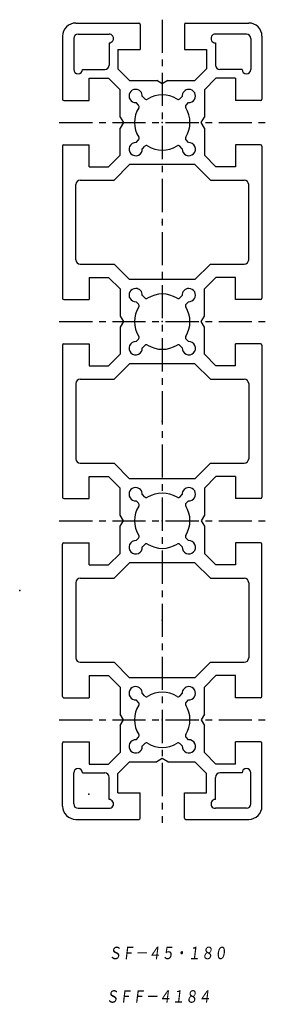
# Model space of a CAD drawing. Extents: x -15 to 40, y -79 to 144.
import ezdxf

# ---------------------------------------------------------------- set-up
doc = ezdxf.new("R2010")
doc.units = 0
doc.linetypes.add('CENTER', pattern=[12, 7.5, -1.5, 1.5, -1.5])
doc.layers.get('0').update_dxf_attribs({"linetype": 'CONTINUOUS'})
doc.styles.get("Standard").update_dxf_attribs({"font": 'txt', "bigfont": 'BIGFONT'})

msp = doc.modelspace()

# ---------------------------------------------------------------- linework, layer by layer
at = {"color": 7, "linetype": 'CONTINUOUS'}
for p, q in [((-2.56, 143.07), (11.64, 143.07)), ((11.94, 142.77), (11.94, 137.07)), ((21.94, 142.77), (21.94, 137.07)), ((22.24, 143.07), (36.44, 143.07)), ((-2.06, 140.57), (4.94, 140.57)), ((35.94, 140.57), (28.93, 140.57)), ((-5.56, 140.07), (-5.56, 125.87)), ((-3.06, 139.57), (-3.06, 132.57)), ((4.94, 138.57), (4.94, 133.57)), ((28.94, 138.57), (28.94, 133.57)), ((36.94, 139.57), (36.94, 132.57)), ((39.44, 140.07), (39.44, 125.87)), ((6.94, 137.07), (11.94, 137.07)), ((6.94, 137.07), (6.94, 132.69)), ((21.94, 137.07), (26.94, 137.07)), ((26.94, 137.07), (26.94, 132.69)), ((-1.06, 132.57), (3.94, 132.57)), ((6.94, 132.69), (9.56, 130.07)), ((24.32, 130.07), (26.94, 132.69)), ((34.94, 132.57), (29.94, 132.57)), ((0.44, 125.57), (0.44, 130.57)), ((0.44, 130.57), (4.82, 130.57)), ((7.44, 127.95), (4.82, 130.57)), ((9.56, 130.07), (15.69, 130.07)), ((16.94, 129.35), (15.69, 130.07)), ((18.19, 130.07), (16.94, 129.35)), ((18.19, 130.07), (24.32, 130.07)), ((29.06, 130.57), (26.44, 127.95)), ((33.44, 130.57), (29.06, 130.57)), ((33.44, 130.57), (33.44, 125.57)), ((7.44, 121.82), (7.44, 127.95)), ((26.44, 127.95), (26.44, 121.82)), ((-5.26, 125.57), (0.44, 125.57)), ((11.58, 124.52), (11.02, 125.07)), ((12.99, 125.93), (12.44, 126.49)), ((20.88, 125.93), (21.44, 126.49)), ((22.3, 124.52), (22.85, 125.07)), ((39.14, 125.57), (33.44, 125.57)), ((7.44, 121.82), (8.16, 120.57)), ((8.16, 120.57), (7.44, 119.32)), ((25.72, 120.57), (26.44, 121.82)), ((26.44, 119.32), (25.72, 120.57)), ((7.44, 113.19), (7.44, 119.32)), ((26.44, 119.32), (26.44, 113.19)), ((11.02, 116.07), (11.58, 116.63)), ((22.85, 116.07), (22.3, 116.63)), ((-5.56, 115.27), (-5.56, 80.87)), ((-5.26, 115.57), (0.44, 115.57)), ((0.44, 110.57), (0.44, 115.57)), ((12.44, 114.66), (12.99, 115.21)), ((21.44, 114.66), (20.88, 115.21)), ((33.44, 115.57), (33.44, 110.57)), ((39.14, 115.57), (33.44, 115.57)), ((39.44, 115.27), (39.44, 80.87)), ((4.82, 110.57), (7.44, 113.19)), ((26.44, 113.19), (29.06, 110.57)), ((0.44, 110.57), (4.82, 110.57)), ((9.56, 111.07), (6.06, 107.57)), ((24.32, 111.07), (9.56, 111.07)), ((27.82, 107.57), (24.32, 111.07)), ((33.44, 110.57), (29.06, 110.57)), ((-1.56, 107.57), (6.06, 107.57)), ((27.82, 107.57), (35.44, 107.57)), ((-2.56, 89.57), (-2.56, 106.57)), ((36.44, 89.57), (36.44, 106.57)), ((-1.56, 88.57), (6.06, 88.57)), ((9.56, 85.07), (6.06, 88.57)), ((27.82, 88.57), (24.32, 85.07)), ((27.82, 88.57), (35.44, 88.57)), ((0.44, 85.57), (4.82, 85.57)), ((0.44, 85.57), (0.44, 80.57)), ((4.82, 85.57), (7.44, 82.95)), ((24.32, 85.07), (9.56, 85.07)), ((26.44, 82.95), (29.06, 85.57)), ((33.44, 85.57), (29.06, 85.57)), ((33.44, 80.57), (33.44, 85.57)), ((7.44, 82.95), (7.44, 76.82)), ((26.44, 76.82), (26.44, 82.95)), ((-5.26, 80.57), (0.44, 80.57)), ((12.99, 80.93), (12.44, 81.49)), ((20.88, 80.93), (21.44, 81.49)), ((39.14, 80.57), (33.44, 80.57)), ((11.58, 79.52), (11.02, 80.07)), ((22.3, 79.52), (22.85, 80.07)), ((7.44, 76.82), (8.16, 75.57)), ((25.72, 75.57), (26.44, 76.82)), ((8.16, 75.57), (7.44, 74.32)), ((7.44, 74.32), (7.44, 68.19)), ((26.44, 74.32), (25.72, 75.57)), ((26.44, 68.19), (26.44, 74.32)), ((11.02, 71.07), (11.58, 71.63)), ((22.85, 71.07), (22.3, 71.63)), ((-5.56, 70.27), (-5.56, 35.87)), ((-5.26, 70.57), (0.44, 70.57)), ((0.44, 70.57), (0.44, 65.57)), ((12.44, 69.66), (12.99, 70.21)), ((21.44, 69.66), (20.88, 70.21)), ((39.14, 70.57), (33.44, 70.57)), ((33.44, 65.57), (33.44, 70.57)), ((39.44, 70.27), (39.44, 35.87)), ((7.44, 68.19), (4.82, 65.57)), ((29.06, 65.57), (26.44, 68.19)), ((0.44, 65.57), (4.82, 65.57)), ((9.56, 66.07), (6.06, 62.57)), ((24.32, 66.07), (9.56, 66.07)), ((27.82, 62.57), (24.32, 66.07)), ((33.44, 65.57), (29.06, 65.57)), ((-1.56, 62.57), (6.06, 62.57)), ((27.82, 62.57), (35.44, 62.57)), ((-2.56, 61.57), (-2.56, 44.57)), ((36.44, 61.57), (36.44, 44.57)), ((-1.56, 43.57), (6.06, 43.57)), ((9.56, 40.07), (6.06, 43.57)), ((27.82, 43.57), (24.32, 40.07)), ((27.82, 43.57), (35.44, 43.57)), ((0.44, 35.57), (0.44, 40.57)), ((0.44, 40.57), (4.82, 40.57)), ((7.44, 37.95), (4.82, 40.57)), ((24.32, 40.07), (9.56, 40.07)), ((29.06, 40.57), (26.44, 37.95)), ((33.44, 40.57), (29.06, 40.57)), ((33.44, 40.57), (33.44, 35.57)), ((7.44, 31.82), (7.44, 37.95)), ((26.44, 37.95), (26.44, 31.82)), ((12.99, 35.93), (12.44, 36.49)), ((20.88, 35.93), (21.44, 36.49)), ((-5.26, 35.57), (0.44, 35.57)), ((11.58, 34.52), (11.02, 35.07)), ((22.3, 34.52), (22.85, 35.07)), ((39.14, 35.57), (33.44, 35.57)), ((8.16, 30.57), (7.44, 31.82)), ((26.44, 31.82), (25.72, 30.57)), ((7.44, 29.32), (8.16, 30.57)), ((7.44, 23.19), (7.44, 29.32)), ((25.72, 30.57), (26.44, 29.32)), ((26.44, 29.32), (26.44, 23.19)), ((-5.56, -9.13), (-5.56, 25.27)), ((-5.26, 25.57), (0.44, 25.57)), ((0.44, 20.57), (0.44, 25.57)), ((11.02, 26.07), (11.58, 26.63)), ((12.44, 24.66), (12.99, 25.21)), ((21.44, 24.66), (20.88, 25.21)), ((22.85, 26.07), (22.3, 26.63)), ((33.44, 25.57), (33.44, 20.57)), ((39.14, 25.57), (33.44, 25.57)), ((39.44, -9.13), (39.44, 25.27)), ((4.82, 20.57), (7.44, 23.19)), ((26.44, 23.19), (29.06, 20.57)), ((0.44, 20.57), (4.82, 20.57)), ((9.56, 21.07), (6.06, 17.57)), ((24.32, 21.07), (9.56, 21.07)), ((27.82, 17.57), (24.32, 21.07)), ((33.44, 20.57), (29.06, 20.57)), ((-2.56, 16.57), (-2.56, -0.43)), ((-1.56, 17.57), (6.06, 17.57)), ((27.82, 17.57), (35.44, 17.57)), ((36.44, 16.57), (36.44, -0.43)), ((-1.56, -1.43), (6.06, -1.43)), ((9.56, -4.93), (6.06, -1.43)), ((27.82, -1.43), (24.32, -4.93)), ((27.82, -1.43), (35.44, -1.43)), ((0.44, -4.43), (4.82, -4.43)), ((0.44, -4.43), (0.44, -9.43)), ((4.82, -4.43), (7.44, -7.05)), ((26.44, -7.05), (29.06, -4.43)), ((33.44, -4.43), (29.06, -4.43)), ((33.44, -9.43), (33.44, -4.43)), ((24.32, -4.93), (9.56, -4.93)), ((7.44, -7.05), (7.44, -13.18)), ((12.99, -9.07), (12.44, -8.51)), ((20.88, -9.07), (21.44, -8.51)), ((26.44, -13.18), (26.44, -7.05)), ((-5.26, -9.43), (0.44, -9.43)), ((11.58, -10.48), (11.02, -9.93)), ((22.3, -10.48), (22.85, -9.93)), ((39.14, -9.43), (33.44, -9.43)), ((8.16, -14.43), (7.44, -13.18)), ((26.44, -13.18), (25.72, -14.43)), ((7.44, -15.68), (8.16, -14.43)), ((25.72, -14.43), (26.44, -15.68)), ((7.44, -15.68), (7.44, -21.81)), ((26.44, -21.81), (26.44, -15.68)), ((-5.56, -33.93), (-5.56, -19.73)), ((-5.26, -19.43), (0.44, -19.43)), ((0.44, -19.43), (0.44, -24.43)), ((11.02, -18.93), (11.58, -18.37)), ((12.44, -20.34), (12.99, -19.79)), ((21.44, -20.34), (20.88, -19.79)), ((22.85, -18.93), (22.3, -18.37)), ((39.14, -19.43), (33.44, -19.43)), ((33.44, -24.43), (33.44, -19.43)), ((39.44, -33.93), (39.44, -19.73)), ((7.44, -21.81), (4.82, -24.43)), ((29.06, -24.43), (26.44, -21.81)), ((0.44, -24.43), (4.82, -24.43)), ((6.94, -26.55), (9.56, -23.93)), ((9.56, -23.93), (15.69, -23.93)), ((16.94, -23.21), (15.69, -23.93)), ((18.19, -23.93), (16.94, -23.21)), ((18.19, -23.93), (24.32, -23.93)), ((24.32, -23.93), (26.94, -26.55)), ((33.44, -24.43), (29.06, -24.43)), ((-3.06, -33.43), (-3.06, -26.43)), ((-1.06, -26.43), (3.94, -26.43)), ((6.94, -30.93), (6.94, -26.55)), ((26.94, -30.93), (26.94, -26.55)), ((34.94, -26.43), (29.94, -26.43)), ((36.94, -33.43), (36.94, -26.43)), ((4.94, -32.43), (4.94, -27.43)), ((28.94, -32.43), (28.94, -27.43)), ((6.94, -30.93), (11.94, -30.93)), ((11.94, -36.63), (11.94, -30.93)), ((21.94, -36.63), (21.94, -30.93)), ((21.94, -30.93), (26.94, -30.93)), ((-2.06, -34.43), (4.94, -34.43)), ((35.94, -34.43), (28.93, -34.43)), ((-2.56, -36.93), (11.64, -36.93)), ((22.24, -36.93), (36.44, -36.93))]:
    msp.add_line(p, q, dxfattribs=at)
at = {"color": 7, "linetype": 'CENTER'}
for p, q in [((16.94, 143.82), (16.94, -37.68)), ((-6.31, 120.57), (40.19, 120.57)), ((-6.31, 75.57), (40.19, 75.57)), ((-6.31, 30.57), (40.19, 30.57)), ((-6.31, -14.43), (40.19, -14.43))]:
    msp.add_line(p, q, dxfattribs=at)
at = {"color": 7, "linetype": 'CONTINUOUS'}
for centre, radius, start, end in [((-2.56, 140.07), 3, 90, 180), ((11.64, 142.77), 0.3, 360, 90), ((22.24, 142.77), 0.3, 90, 180), ((36.44, 140.07), 3, 0.0001, 90), ((-2.06, 139.57), 1, 90, 180), ((4.94, 139.57), 1, 270, 90.2238), ((28.94, 139.57), 1, 89.7762, 270), ((35.94, 139.57), 1, 360, 90), ((3.94, 133.57), 1, 270, 360), ((29.94, 133.57), 1, 180, 270), ((-2.06, 132.57), 1, 180, 0), ((35.94, 132.57), 1, 180, 0), ((10.94, 126.57), 1.5, 90, 273.1899), ((10.94, 126.57), 1.5, 356.8105, 90), ((22.94, 126.57), 1.5, 90, 183.1897), ((22.94, 126.57), 1.5, 266.8102, 90), ((-5.26, 125.87), 0.3, 180, 270), ((13.34, 126.29), 0.5, 225, 302.1603), ((16.94, 120.57), 6.25, 57.8396, 122.1604), ((20.53, 126.29), 0.5, 237.8396, 315), ((39.14, 125.87), 0.3, 270, 360), ((16.94, 120.57), 6.25, 147.8396, 212.1604), ((11.22, 124.16), 0.5, 327.8394, 45.0001), ((22.65, 124.16), 0.5, 135, 212.1602), ((16.94, 120.57), 6.25, 327.8396, 32.1604), ((10.94, 114.57), 1.5, 86.8104, 3.1898), ((11.22, 116.98), 0.5, 314.9999, 32.1605), ((22.94, 114.57), 1.5, 176.8102, 93.1895), ((22.65, 116.98), 0.5, 147.8398, 225), ((-5.26, 115.27), 0.3, 90, 180), ((13.34, 114.86), 0.5, 57.8395, 135), ((16.94, 120.57), 6.25, 237.8396, 302.1604), ((20.53, 114.86), 0.5, 45, 122.1604), ((39.14, 115.27), 0.3, 360, 90), ((-1.56, 106.57), 1, 90, 180), ((35.44, 106.57), 1, 360, 90), ((-1.56, 89.57), 1, 180, 270), ((35.44, 89.57), 1, 270, 360), ((10.94, 81.57), 1.5, 90, 273.1899), ((10.94, 81.57), 1.5, 356.8105, 90), ((22.94, 81.57), 1.5, 90, 183.1897), ((22.94, 81.57), 1.5, 266.8102, 90), ((-5.26, 80.87), 0.3, 180, 270), ((13.34, 81.29), 0.5, 225, 302.1603), ((16.94, 75.57), 6.25, 57.8396, 122.1604), ((20.53, 81.29), 0.5, 237.8396, 315), ((39.14, 80.87), 0.3, 270, 360), ((16.94, 75.57), 6.25, 147.8396, 212.1604), ((11.22, 79.16), 0.5, 327.8394, 45.0001), ((22.65, 79.16), 0.5, 135, 212.1602), ((16.94, 75.57), 6.25, 327.8396, 32.1604), ((11.22, 71.98), 0.5, 314.9999, 32.1605), ((22.65, 71.98), 0.5, 147.8398, 225), ((-5.26, 70.27), 0.3, 90, 180), ((10.94, 69.57), 1.5, 86.8104, 3.1898), ((13.34, 69.86), 0.5, 57.8395, 135), ((16.94, 75.57), 6.25, 237.8396, 302.1604), ((20.53, 69.86), 0.5, 45, 122.1604), ((22.94, 69.57), 1.5, 176.8102, 93.1895), ((39.14, 70.27), 0.3, 360, 90), ((-1.56, 61.57), 1, 90, 180), ((35.44, 61.57), 1, 360, 90), ((-1.56, 44.57), 1, 180, 270), ((35.44, 44.57), 1, 270, 360), ((10.94, 36.57), 1.5, 90, 273.1899), ((10.94, 36.57), 1.5, 356.8105, 90), ((22.94, 36.57), 1.5, 90, 183.1897), ((22.94, 36.57), 1.5, 266.8102, 90), ((-5.26, 35.87), 0.3, 180, 270), ((13.34, 36.29), 0.5, 225, 302.1603), ((16.94, 30.57), 6.25, 57.8396, 122.1604), ((20.53, 36.29), 0.5, 237.8396, 315), ((39.14, 35.87), 0.3, 270, 360), ((16.94, 30.57), 6.25, 147.8396, 212.1604), ((11.22, 34.16), 0.5, 327.8394, 45.0001), ((22.65, 34.16), 0.5, 135, 212.1602), ((16.94, 30.57), 6.25, 327.8396, 32.1604), ((11.22, 26.98), 0.5, 314.9999, 32.1605), ((22.65, 26.98), 0.5, 147.8398, 225), ((-5.26, 25.27), 0.3, 90, 180), ((10.94, 24.57), 1.5, 86.8104, 3.1898), ((13.34, 24.86), 0.5, 57.8395, 135), ((16.94, 30.57), 6.25, 237.8396, 302.1604), ((20.53, 24.86), 0.5, 45, 122.1604), ((22.94, 24.57), 1.5, 176.8102, 93.1895), ((39.14, 25.27), 0.3, 360, 90), ((-1.56, 16.57), 1, 90, 180), ((35.44, 16.57), 1, 360, 90), ((-1.56, -0.43), 1, 180, 270), ((35.44, -0.43), 1, 270, 360), ((10.94, -8.43), 1.5, 90, 273.1899), ((10.94, -8.43), 1.5, 356.8105, 90), ((16.94, -14.43), 6.25, 57.8396, 122.1604), ((22.94, -8.43), 1.5, 90, 183.1897), ((22.94, -8.43), 1.5, 266.8102, 90), ((-5.26, -9.13), 0.3, 180, 270), ((16.94, -14.43), 6.25, 147.8396, 212.1604), ((11.22, -10.84), 0.5, 327.8394, 45.0001), ((13.34, -8.71), 0.5, 225, 302.1603), ((20.53, -8.71), 0.5, 237.8396, 315), ((22.65, -10.84), 0.5, 135, 212.1602), ((16.94, -14.43), 6.25, 327.8396, 32.1604), ((39.14, -9.13), 0.3, 270, 360), ((11.22, -18.02), 0.5, 314.9999, 32.1605), ((22.65, -18.02), 0.5, 147.8398, 225), ((-5.26, -19.73), 0.3, 90, 180), ((10.94, -20.43), 1.5, 86.8104, 3.1898), ((13.34, -20.14), 0.5, 57.8395, 135), ((16.94, -14.43), 6.25, 237.8396, 302.1604), ((20.53, -20.14), 0.5, 45, 122.1604), ((22.94, -20.43), 1.5, 176.8102, 93.1895), ((39.14, -19.73), 0.3, 360, 90), ((-2.06, -26.43), 1, 360, 180), ((3.94, -27.43), 1, 360, 90), ((29.94, -27.43), 1, 90, 180), ((35.94, -26.43), 1, 360, 180), ((4.94, -33.43), 1, 269.7762, 90), ((28.94, -33.43), 1, 90, 270.2238), ((-2.56, -33.93), 3, 180, 270), ((-2.06, -33.43), 1, 180, 270), ((35.94, -33.43), 1, 270, 0), ((36.44, -33.93), 3, 270, 359.9999), ((11.64, -36.63), 0.3, 270, 360), ((22.24, -36.63), 0.3, 180, 270)]:
    msp.add_arc(centre, radius, start, end, dxfattribs=at)
for p in [(16.94, 120.57), (16.94, 98.07), (16.94, 98.07), (16.94, 75.57), (16.94, 53.07), (16.94, 53.07), (16.94, 30.57), (-15.24, 14.79), (16.94, 8.07), (16.94, 8.07), (16.94, -14.43), (0.39, -31.24)]:
    msp.add_point(p, dxfattribs=at)

# ---------------------------------------------------------------- texts
at = {"color": 7, "linetype": 'CONTINUOUS', "oblique": 7}
for s, width, p in [('ＳＦ－４５・１８０', 0.844962, (4.77, -68.84)), ('ＳＦＦ－４１８４', 0.845565, (4.15, -78.68))]:
    msp.add_text(s, height=3.2, dxfattribs=dict(at, width=width)).set_placement(p)

doc.saveas('drawing.dxf')
